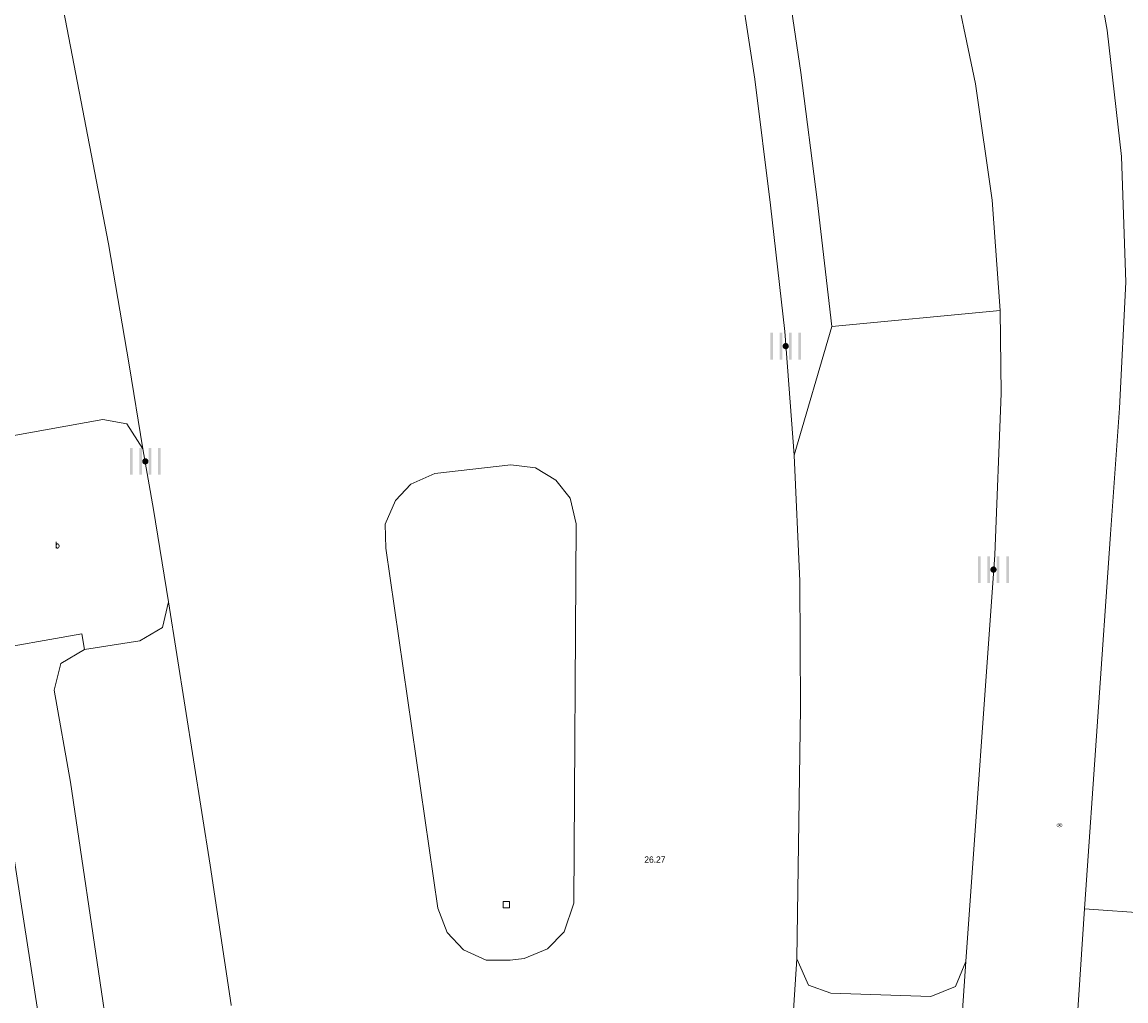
# Model space of a CAD drawing. Header units: metres. Extents: x 197457 to 198138, y 353986 to 354984.
# Tile 169 of 217: x 198033 to 198050, y 354530 to 354545. Entities that reach past the tile are written whole.
import ezdxf

# ---------------------------------------------------------------- set-up
doc = ezdxf.new("R2010")
doc.units = ezdxf.units.M
doc.header["$MEASUREMENT"] = 0
for name, color, linetype, lineweight in [('grens individueel parkeervak', 7, 'Continuous', 0), ('Grens maaiveld', 253, 'Continuous', 0), ('Hoogtepunt', 7, 'Continuous', 0), ('kant verharding', 7, 'Continuous', 0), ('verkeerszuil', 7, 'Continuous', 0), ('vlakafsluiter', 1, 'Continuous', 0), ('waterleidingput', 132, 'Continuous', 0), ('weginrichtingselement', 7, 'Continuous', 0)]:
    doc.layers.add(name, color=color, linetype=linetype, lineweight=lineweight)
doc.layers.add('kolk', color=7, linetype='Continuous', lineweight=0, true_color=0x104b6e)
doc.styles.add('Style-STANDARD', font='STANDARD.shx')
doc.styles.add('Style-WORKING', font='WORKING.shx')

# ---------------------------------------------------------------- blocks, each defined once
blk = doc.blocks.new('kolk')
at = {"layer": 'kolk', "linetype": 'Continuous', "lineweight": 0, "true_color": 0xbd2877}
for points in [[(-0.489, -0.425), (-0.489, 0), (-0.489, 0.425), (-0.404, 0.425), (-0.404, 0), (-0.404, -0.425)], [(-0.191, -0.425), (-0.191, 0), (-0.191, 0.425), (-0.106, 0.425), (-0.106, 0), (-0.106, -0.425)], [(0.106, -0.425), (0.106, 0), (0.106, 0.425), (0.191, 0.425), (0.191, 0), (0.191, -0.425)], [(0.404, -0.425), (0.404, 0), (0.404, 0.425), (0.489, 0.425), (0.489, 0), (0.489, -0.425)]]:
    blk.add_hatch(color=232, dxfattribs=at).paths.add_polyline_path(points)
at = {"layer": 'kolk', "linetype": 'Continuous', "lineweight": 0, "true_color": 0x681648}
blk.add_hatch(color=219, dxfattribs=at).paths.add_polyline_path([(0.1, 0, 1), (-0.1, 0, 1)])
blk = doc.blocks.new('DUMMY_2')
at = {"layer": 'verkeerszuil', "color": 7, "lineweight": 0, "flags": 128}
blk.add_lwpolyline([(0.5, -0.5), (-0.5, -0.5), (-0.5, 0.5), (0.5, 0.5), (0.5, -0.5)], close=True, dxfattribs=at)
blk = doc.blocks.new('waterleidingput')
at = {"layer": 'waterleidingput', "linetype": 'Continuous', "lineweight": 0, "true_color": 0x248bcb}
h = blk.add_hatch(color=142, dxfattribs=at)
edge = h.paths.add_edge_path()
edge.add_spline(control_points=[(0.44, 0), (0.44, 0.04), (0.43, 0.09), (0.36, 0.2), (0.28, 0.26), (0.09, 0.32), (-0.02, 0.33), (-0.22, 0.29), (-0.31, 0.24), (-0.42, 0.12), (-0.44, 0.06), (-0.44, -0.06), (-0.42, -0.12), (-0.33, -0.22), (-0.28, -0.26), (-0.1, -0.33), (0.04, -0.33), (0.27, -0.27), (0.37, -0.2), (0.43, -0.08), (0.44, -0.04), (0.44, 0)], knot_values=[0, 0, 0, 0, 0.060484, 0.060484, 0.178041, 0.178041, 0.295599, 0.295599, 0.413157, 0.413157, 0.498623, 0.498623, 0.584089, 0.584089, 0.669555, 0.669555, 0.808438, 0.808438, 0.94732, 0.94732, 1, 1, 1, 1], degree=3, periodic=0)
edge = h.paths.add_edge_path(flags=16)
edge.add_ellipse((0, 0), major_axis=(0.392, 0), ratio=0.689655, start_angle=0, end_angle=360)
for points in [[(-0.05, -0.09, -0.141608), (-0.09, -0.05), (-0.1, -0.09), (-0.17, 0.18), (-0.22, 0.18), (-0.12, -0.17), (-0.07, -0.17)], [(0.03, 0.18), (-0.02, 0.18), (-0.05, 0.09, -0.269854), (0.05, 0.09)], [(0.23, 0.18), (0.18, 0.18), (0.1, -0.09), (0.09, -0.05, -0.141608), (0.05, -0.09), (0.08, -0.17), (0.13, -0.17)]]:
    blk.add_hatch(color=142, dxfattribs=at).paths.add_polyline_path(points)
at = {"layer": 'waterleidingput', "linetype": 'Continuous', "lineweight": 0, "true_color": 0x104b6e}
blk.add_hatch(color=156, dxfattribs=at).paths.add_polyline_path([(0.1, 0, 1), (-0.1, 0, 1)])

msp = doc.modelspace()

# ---------------------------------------------------------------- linework, layer by layer
at = {"layer": 'grens individueel parkeervak', "linetype": 'Continuous', "lineweight": 0, "flags": 128}
for points in [[(198033.859, 354535.394), (198034.738, 354535.534), (198035.096, 354535.745), (198035.191, 354536.151)], [(198035.191, 354536.151), (198035.848, 354531.978), (198036.183, 354529.766), (198036.184, 354529.757)], [(198034.2, 354529.468), (198034.148, 354529.827), (198033.636, 354533.292), (198033.378, 354534.75), (198033.485, 354535.175), (198033.859, 354535.394)]]:
    msp.add_lwpolyline(points, dxfattribs=at)
at = {"layer": 'Grens maaiveld', "linetype": 'Continuous', "lineweight": 0}
msp.add_line((198047.814, 354530.453), (198047.232, 354521.757), dxfattribs=at)
at = {"layer": 'kant verharding', "linetype": 'Continuous', "lineweight": 0}
for p, q in [((198045.695, 354540.513), (198048.358, 354540.765)), ((198045.096, 354538.475), (198045.695, 354540.513)), ((198045.096, 354538.475), (198044.951, 354540.432)), ((198048.398, 354512.32), (198049.697, 354531.284))]:
    msp.add_line(p, q, dxfattribs=at)
at = {"layer": 'kant verharding', "linetype": 'Continuous', "lineweight": 0, "flags": 128}
for points in [[(198048.358, 354540.765), (198048.234, 354542.512), (198047.969, 354544.355), (198047.572, 354546.249), (198047.047, 354548.213), (198046.488, 354550.206), (198045.889, 354552.138), (198045.242, 354554.074), (198044.59, 354555.987), (198043.845, 354557.99), (198043.173, 354559.747), (198042.526, 354561.395)], [(198041.033, 354560.907), (198041.28, 354560.234), (198041.94, 354558.319), (198042.564, 354556.383), (198043.145, 354554.444), (198043.675, 354552.497), (198044.153, 354550.524), (198044.554, 354548.525), (198044.905, 354546.534), (198045.202, 354544.532), (198045.462, 354542.52), (198045.695, 354540.513)], [(198044.951, 354540.432), (198044.72, 354542.434), (198044.472, 354544.428), (198044.171, 354546.389), (198043.821, 354548.383), (198043.424, 354550.352), (198042.959, 354552.314), (198042.43, 354554.246), (198041.857, 354556.17), (198041.228, 354558.078), (198040.576, 354559.984), (198040.327, 354560.667)], [(198032.092, 354551.588), (198032.636, 354549.558), (198033.066, 354547.751), (198033.474, 354545.8), (198034.237, 354541.822), (198034.569, 354539.905), (198034.783, 354538.575)], [(198049.697, 354531.284), (198050.104, 354537.219), (198050.249, 354539.216), (198050.349, 354541.213), (198050.279, 354543.206), (198050.056, 354545.205), (198049.997, 354545.525)], [(198048.358, 354540.765), (198048.373, 354539.451), (198048.277, 354536.896), (198047.814, 354530.453)], [(198034.783, 354538.575), (198034.531, 354538.97), (198034.148, 354539.039), (198032.179, 354538.686), (198031.84, 354538.479), (198031.736, 354538.043)], [(198034.783, 354538.575), (198034.954, 354537.612), (198035.191, 354536.151)], [(198045.139, 354530.492), (198045.198, 354534.471), (198045.187, 354536.476), (198045.096, 354538.475)], [(198039.457, 354531.299), (198039.602, 354530.913), (198039.861, 354530.637), (198040.219, 354530.475), (198040.601, 354530.471), (198040.819, 354530.501), (198041.191, 354530.65), (198041.457, 354530.923), (198041.608, 354531.378), (198041.644, 354537.387), (198041.548, 354537.793), (198041.323, 354538.074), (198041.002, 354538.272), (198040.608, 354538.319), (198039.405, 354538.182), (198039.029, 354538.012), (198038.782, 354537.754), (198038.621, 354537.381), (198038.63, 354536.998), (198039.457, 354531.299)], [(198033.859, 354535.394), (198033.815, 354535.643), (198032.204, 354535.359)], [(198032.204, 354535.359), (198032.496, 354533.645), (198033.118, 354529.661), (198033.418, 354527.688), (198033.988, 354523.275), (198034.026, 354522.915)], [(198044.433, 354521.897), (198044.65, 354524.155), (198044.824, 354526.113), (198044.987, 354528.133), (198045.139, 354530.492)], [(198045.139, 354530.492), (198045.323, 354530.075), (198045.677, 354529.948), (198047.26, 354529.897), (198047.654, 354530.054), (198047.814, 354530.453)]]:
    msp.add_lwpolyline(points, dxfattribs=at)
at = {"layer": 'vlakafsluiter', "linetype": 'Continuous', "lineweight": 0}
msp.add_line((198049.697, 354531.284), (198051.529, 354531.158), dxfattribs=at)

# ---------------------------------------------------------------- block references
at = {"layer": 'kolk', "linetype": 'Continuous', "lineweight": 0, "xscale": 0.5, "yscale": 0.5}
for p in [(198044.963, 354540.2), (198034.823, 354538.374), (198048.253, 354536.66)]:
    msp.add_blockref('kolk', p, dxfattribs=at)
at = {"layer": 'verkeerszuil', "lineweight": 0, "xscale": 0.1, "yscale": 0.1, "zscale": 0.1}
msp.add_blockref('DUMMY_2', (198040.539, 354531.351), dxfattribs=at)
at = {"layer": 'waterleidingput', "linetype": 'Continuous', "lineweight": 0, "xscale": 0.1, "yscale": 0.1, "zscale": 0.1}
msp.add_blockref('waterleidingput', (198049.299, 354532.611), dxfattribs=at)

# ---------------------------------------------------------------- texts
at = {"layer": 'Hoogtepunt', "linetype": 'Continuous', "lineweight": 0, "style": 'Style-WORKING'}
msp.add_text('26.27', height=0.1, dxfattribs=at).set_placement((198042.724, 354532.016))
msp.add_text('26.27', height=0.1, dxfattribs=at).set_placement((198042.724, 354532.016))
at = {"layer": 'weginrichtingselement', "style": 'Style-STANDARD'}
msp.add_text('b', height=0.1, rotation=359.6691, dxfattribs=at).set_placement((198033.396, 354536.999))

doc.saveas('drawing.dxf')
